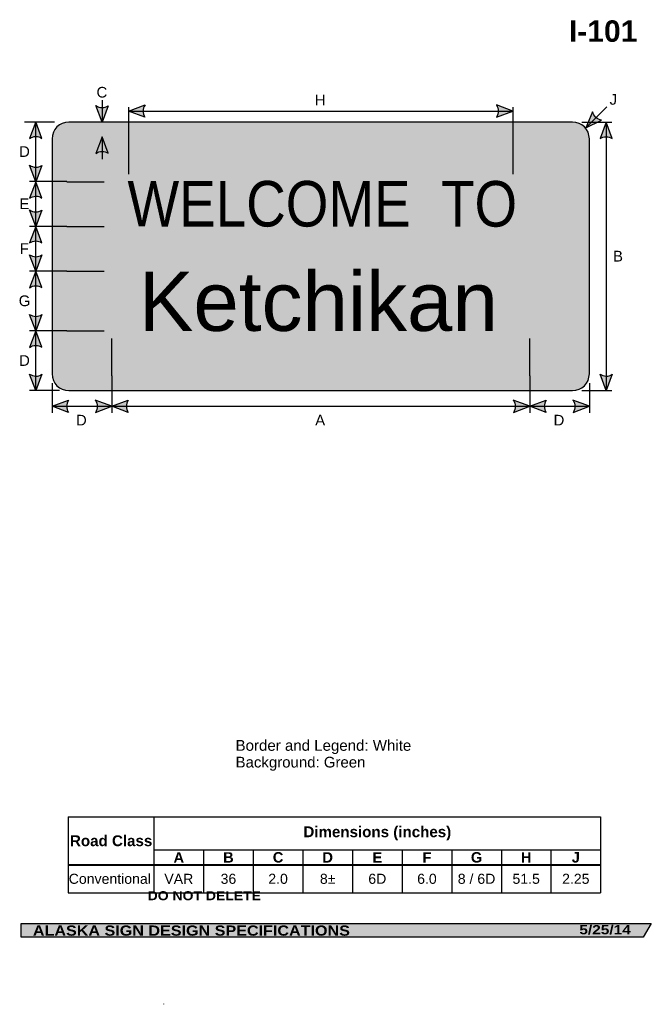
# Model space of a CAD drawing. Header units: feet. Extents: x 7 to 92, y -9 to 123.
import ezdxf
from ezdxf.enums import TextEntityAlignment as Align

# ---------------------------------------------------------------- set-up
doc = ezdxf.new("R2010")
doc.units = ezdxf.units.FT
doc.header["$MEASUREMENT"] = 0
doc.layers.add('Sign', color=7, linetype='Continuous')
doc.styles.add('ARIAL', font='arial.ttf')
doc.styles.add('ARIAL B', font='arialbd.ttf')
doc.styles.add('ARIAL BLACK B', font='ariblk.ttf')
doc.styles.add('ARIAL BLACK BI', font='ariblk.ttf')
doc.styles.add('FHWA SERIES D2000EX', font='txt')

# ---------------------------------------------------------------- blocks, each defined once
blk = doc.blocks.new('*T3')
at = {"color": 0, "linetype": 'ByBlock', "lineweight": -2, "transparency": 16777216}
for p, q in [((0, 0), (71.33649527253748, 0)), ((0, 0), (0, -10.19592542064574)), ((11.48649527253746, 0), (11.48649527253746, -6.401856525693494)), ((71.33649527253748, 0), (71.33649527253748, -10.19592542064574)), ((11.48649527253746, -4.437689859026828), (71.33649527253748, -4.437689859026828)), ((18.13649527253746, -4.437689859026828), (18.13649527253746, -6.401856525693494)), ((24.78649527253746, -4.437689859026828), (24.78649527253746, -6.401856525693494)), ((31.43649527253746, -4.437689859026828), (31.43649527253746, -6.401856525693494)), ((38.08649527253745, -4.437689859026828), (38.08649527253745, -6.401856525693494)), ((44.73649527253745, -4.437689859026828), (44.73649527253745, -6.401856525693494)), ((51.38649527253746, -4.437689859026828), (51.38649527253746, -6.401856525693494)), ((58.03649527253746, -4.437689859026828), (58.03649527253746, -6.401856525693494)), ((64.68649527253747, -4.437689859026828), (64.68649527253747, -6.401856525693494)), ((0, -6.401856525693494), (71.33649527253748, -6.401856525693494)), ((0, -6.446856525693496), (71.33649527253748, -6.446856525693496)), ((11.48649527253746, -6.446856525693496), (11.48649527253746, -10.19592542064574)), ((18.13649527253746, -6.446856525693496), (18.13649527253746, -10.19592542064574)), ((24.78649527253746, -6.446856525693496), (24.78649527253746, -10.19592542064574)), ((31.43649527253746, -6.446856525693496), (31.43649527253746, -10.19592542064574)), ((38.08649527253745, -6.446856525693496), (38.08649527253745, -10.19592542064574)), ((44.73649527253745, -6.446856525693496), (44.73649527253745, -10.19592542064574)), ((51.38649527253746, -6.446856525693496), (51.38649527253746, -10.19592542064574)), ((58.03649527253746, -6.446856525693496), (58.03649527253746, -10.19592542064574)), ((64.68649527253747, -6.446856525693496), (64.68649527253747, -10.19592542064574)), ((0, -10.19592542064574), (71.33649527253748, -10.19592542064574))]:
    blk.add_line(p, q, dxfattribs=at)
at = {"color": 18, "transparency": 16777216}
for s, insert, char_height, width, attachment_point, style in [('Dimensions (inches)', (41.41149527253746, -2.218844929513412), 1.45, 59.72999999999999, 5, 'ARIAL B'), ('Road Class', (5.743247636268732, -3.212178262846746), 1.45, 11.36649527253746, 5, 'ARIAL B'), ('A', (14.81149527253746, -5.431023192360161), 1.399999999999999, 6.53, 5, 'ARIAL B'), ('B', (21.46149527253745, -5.431023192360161), 1.399999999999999, 6.53, 5, 'ARIAL B'), ('C', (28.11149527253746, -5.431023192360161), 1.399999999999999, 6.53, 5, 'ARIAL B'), ('D', (34.76149527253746, -5.431023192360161), 1.399999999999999, 6.53, 5, 'ARIAL B'), ('E', (41.41149527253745, -5.431023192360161), 1.399999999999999, 6.53, 5, 'ARIAL B'), ('F', (48.06149527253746, -5.431023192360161), 1.399999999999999, 6.53, 5, 'ARIAL B'), ('G', (54.71149527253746, -5.431023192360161), 1.399999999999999, 6.53, 5, 'ARIAL B'), ('H', (61.36149527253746, -5.431023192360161), 1.399999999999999, 6.53, 5, 'ARIAL B'), ('J', (68.01149527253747, -5.431023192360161), 1.399999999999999, 6.53, 5, 'ARIAL B'), ('Conventional', (0.0600000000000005, -8.31014097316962), 1.35, 11.36649527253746, 4, 'ARIAL'), ('VAR', (14.81149527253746, -8.31014097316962), 1.35, 6.53, 5, 'ARIAL'), ('36', (21.46149527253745, -8.31014097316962), 1.35, 6.53, 5, 'ARIAL'), ('2.0', (28.11149527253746, -8.31014097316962), 1.35, 6.53, 5, 'ARIAL'), ('8±', (34.76149527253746, -8.31014097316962), 1.35, 6.53, 5, 'ARIAL'), ('6D', (41.41149527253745, -8.31014097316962), 1.35, 6.53, 5, 'ARIAL'), ('6.0', (48.06149527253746, -8.31014097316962), 1.35, 6.53, 5, 'ARIAL'), ('8 / 6D', (54.71149527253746, -8.31014097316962), 1.35, 6.53, 5, 'ARIAL'), ('51.5', (61.36149527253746, -8.31014097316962), 1.35, 6.53, 5, 'ARIAL'), ('2.25', (68.01149527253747, -8.31014097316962), 1.35, 6.53, 5, 'ARIAL')]:
    blk.add_mtext(s, dxfattribs=dict(at, insert=insert, char_height=char_height, width=width, attachment_point=attachment_point, style=style))

msp = doc.modelspace()

# ---------------------------------------------------------------- hatches: boundary and pattern name
h = msp.add_hatch(color=256)
h.dxf.hatch_style = 1
edge = h.paths.add_edge_path()
edge.add_line((19.06896531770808, 111.7739970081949), (18.24343095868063, 109.5834514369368))
edge.add_line((18.24343095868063, 109.5834514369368), (17.42359851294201, 111.7925361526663))
edge.add_arc((18.25992593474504, 112.9941863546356), 1.464037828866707, 235.1627615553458, 303.5461345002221)
h = msp.add_hatch(color=256)
h.dxf.hatch_style = 1
edge = h.paths.add_edge_path()
edge.add_line((23.98063332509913, 110.2369936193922), (21.7909130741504, 111.0647146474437))
edge.add_line((21.7909130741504, 111.0647146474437), (24.00081522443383, 111.8823410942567))
edge.add_arc((25.20162982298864, 111.0448143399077), 1.464037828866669, 145.1055563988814, 213.4889293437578)
h = msp.add_hatch(color=256)
h.dxf.hatch_style = 1
edge = h.paths.add_edge_path()
edge.add_line((71.0991490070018, 110.2369936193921), (73.28886925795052, 111.0647146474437))
edge.add_line((73.28886925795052, 111.0647146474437), (71.07896710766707, 111.8823410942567))
edge.add_arc((69.87815250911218, 111.0448143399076), 1.464037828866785, -33.48892934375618, 34.89444360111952, ccw=False)
h = msp.add_hatch(color=256)
h.dxf.hatch_style = 1
edge = h.paths.add_edge_path()
edge.add_line((83.98163638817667, 110.9527717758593), (83.07532757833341, 108.7943924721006))
edge.add_line((83.07532757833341, 108.7943924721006), (85.18932586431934, 109.835157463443))
edge.add_arc((85.40799758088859, 111.282772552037), 1.464037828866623, 193.0266678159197, 261.4100407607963, ccw=False)
h = msp.add_hatch(color=256)
h.dxf.hatch_style = 1
edge = h.paths.add_edge_path()
edge.add_line((10.18343707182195, 107.4046245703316), (9.357902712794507, 109.5951701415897))
edge.add_line((9.357902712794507, 109.5951701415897), (8.538070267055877, 107.3860854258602))
edge.add_arc((9.374397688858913, 106.1844352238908), 1.464037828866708, 56.45386549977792, 124.8372384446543, ccw=False)
h = msp.add_hatch(color=256)
h.dxf.hatch_style = 1
edge = h.paths.add_edge_path()
edge.add_line((86.61440359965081, 107.3811870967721), (85.78886924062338, 109.5717326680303))
edge.add_line((85.78886924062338, 109.5717326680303), (84.96903679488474, 107.3626479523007))
edge.add_arc((85.80536421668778, 106.1609977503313), 1.464037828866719, 56.453865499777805, 124.83723844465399, ccw=False)
at = {"true_color": 0xffffff}
h = msp.add_hatch(color=7, dxfattribs=at)
h.dxf.hatch_style = 1
edge = h.paths.add_edge_path()
edge.add_line((19.06751563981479, 105.4059266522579), (18.24198128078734, 107.5964722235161))
edge.add_line((18.24198128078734, 107.5964722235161), (17.42214883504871, 105.3873875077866))
edge.add_arc((18.25847625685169, 104.1857373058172), 1.464037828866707, 56.45386549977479, 124.8372384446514, ccw=False)
h = msp.add_hatch(color=256)
h.dxf.hatch_style = 1
edge = h.paths.add_edge_path()
edge.add_line((10.18488674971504, 103.7831115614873), (9.35935239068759, 101.5925659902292))
edge.add_line((9.35935239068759, 101.5925659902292), (8.539519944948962, 103.8016507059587))
edge.add_arc((9.375847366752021, 105.003300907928), 1.464037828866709, 235.1627615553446, 303.5461345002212)
h = msp.add_hatch(color=256)
h.dxf.hatch_style = 1
edge = h.paths.add_edge_path()
edge.add_line((10.18343707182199, 99.4020204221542), (9.357902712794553, 101.5925659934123))
edge.add_line((9.357902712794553, 101.5925659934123), (8.538070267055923, 99.38348127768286))
edge.add_arc((9.374397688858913, 98.18183107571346), 1.464037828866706, 56.453865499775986, 124.8372384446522, ccw=False)
h = msp.add_hatch(color=256)
h.dxf.hatch_style = 1
edge = h.paths.add_edge_path()
edge.add_line((10.18488674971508, 97.78050740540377), (9.359352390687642, 95.58996183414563))
edge.add_line((9.359352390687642, 95.58996183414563), (8.53951994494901, 97.79904654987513))
edge.add_arc((9.375847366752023, 99.00069675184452), 1.464037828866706, 235.1627615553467, 303.546134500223)
h = msp.add_hatch(color=256)
h.dxf.hatch_style = 1
edge = h.paths.add_edge_path()
edge.add_line((10.18343707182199, 93.40332250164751), (9.357902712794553, 95.5938680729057))
edge.add_line((9.357902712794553, 95.5938680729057), (8.538070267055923, 93.3847833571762))
edge.add_arc((9.374397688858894, 92.1831331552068), 1.464037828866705, 56.45386549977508, 124.83723844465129, ccw=False)
h = msp.add_hatch(color=256)
h.dxf.hatch_style = 1
edge = h.paths.add_edge_path()
edge.add_line((10.183437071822, 91.77790325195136), (9.35790271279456, 89.58735768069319))
edge.add_line((9.35790271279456, 89.58735768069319), (8.53807026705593, 91.7964423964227))
edge.add_arc((9.374397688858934, 92.99809259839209), 1.464037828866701, 235.162761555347, 303.5461345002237)
h = msp.add_hatch(color=256)
h.dxf.hatch_style = 1
edge = h.paths.add_edge_path()
edge.add_line((10.18343707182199, 87.396812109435), (9.357902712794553, 89.58735768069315))
edge.add_line((9.357902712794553, 89.58735768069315), (8.538070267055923, 87.37827296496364))
edge.add_arc((9.374397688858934, 86.17662276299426), 1.464037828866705, 56.45386549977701, 124.8372384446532, ccw=False)
h = msp.add_hatch(color=256)
h.dxf.hatch_style = 1
edge = h.paths.add_edge_path()
edge.add_line((10.18488674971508, 83.77529910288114), (9.359352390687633, 81.58475353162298))
edge.add_line((9.359352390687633, 81.58475353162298), (8.539519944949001, 83.79383824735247))
edge.add_arc((9.375847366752, 84.99548844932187), 1.464037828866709, 235.1627615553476, 303.5461345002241)
h = msp.add_hatch(color=256)
h.dxf.hatch_style = 1
edge = h.paths.add_edge_path()
edge.add_line((10.183437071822, 79.39811419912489), (9.357902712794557, 81.58865977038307))
edge.add_line((9.357902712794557, 81.58865977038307), (8.538070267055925, 79.37957505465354))
edge.add_arc((9.374397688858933, 78.17792485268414), 1.464037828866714, 56.45386549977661, 124.83723844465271, ccw=False)
h = msp.add_hatch(color=256)
h.dxf.hatch_style = 1
edge = h.paths.add_edge_path()
edge.add_line((10.18488674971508, 75.77399702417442), (9.359352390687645, 73.58345145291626))
edge.add_line((9.359352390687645, 73.58345145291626), (8.539519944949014, 75.79253616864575))
edge.add_arc((9.375847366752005, 76.99418637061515), 1.464037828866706, 235.1627615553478, 303.546134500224)
h = msp.add_hatch(color=256)
h.dxf.hatch_style = 1
edge = h.paths.add_edge_path()
edge.add_line((86.6158532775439, 75.77399700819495), (85.79031891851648, 73.58345143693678))
edge.add_line((85.79031891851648, 73.58345143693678), (84.97048647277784, 75.79253615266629))
edge.add_arc((85.80681389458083, 76.99418635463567), 1.464037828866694, 235.1627615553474, 303.546134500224)
h = msp.add_hatch(color=256)
h.dxf.hatch_style = 1
edge = h.paths.add_edge_path()
edge.add_line((13.7390061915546, 70.65671839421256), (11.54928594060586, 71.48443942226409))
edge.add_line((11.54928594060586, 71.48443942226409), (13.75918809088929, 72.30206586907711))
edge.add_arc((14.96000268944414, 71.46453911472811), 1.464037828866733, 145.1055563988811, 213.4889293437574)
h = msp.add_hatch(color=256)
h.dxf.hatch_style = 1
edge = h.paths.add_edge_path()
edge.add_line((17.35956568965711, 70.65671839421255), (19.54928594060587, 71.48443942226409))
edge.add_line((19.54928594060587, 71.48443942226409), (17.33938379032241, 72.30206586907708))
edge.add_arc((16.13856919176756, 71.46453911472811), 1.464037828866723, -33.488929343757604, 34.894443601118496, ccw=False)
h = msp.add_hatch(color=256)
h.dxf.hatch_style = 1
edge = h.paths.add_edge_path()
edge.add_line((21.73900619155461, 70.65671839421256), (19.54928594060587, 71.48443942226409))
edge.add_line((19.54928594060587, 71.48443942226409), (21.7591880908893, 72.30206586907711))
edge.add_arc((22.96000268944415, 71.46453911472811), 1.464037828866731, 145.105556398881, 213.4889293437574)
h = msp.add_hatch(color=256)
h.dxf.hatch_style = 1
edge = h.paths.add_edge_path()
edge.add_line((73.35826358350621, 70.65673139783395), (75.54798383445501, 71.4844524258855))
edge.add_line((75.54798383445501, 71.4844524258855), (73.33808168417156, 72.30207887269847))
edge.add_arc((72.1372670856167, 71.46455211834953), 1.464037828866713, -33.4889293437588, 34.894443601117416, ccw=False)
h = msp.add_hatch(color=256)
h.dxf.hatch_style = 1
edge = h.paths.add_edge_path()
edge.add_line((77.74161032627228, 70.65674440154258), (75.55189007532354, 71.4844654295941))
edge.add_line((75.55189007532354, 71.4844654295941), (77.76179222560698, 72.30209187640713))
edge.add_arc((78.96260682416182, 71.46456512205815), 1.464037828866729, 145.1055563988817, 213.4889293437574)
h = msp.add_hatch(color=256)
h.dxf.hatch_style = 1
edge = h.paths.add_edge_path()
edge.add_line((81.36216982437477, 70.65674440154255), (83.55189007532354, 71.4844654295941))
edge.add_line((83.55189007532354, 71.4844654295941), (81.34198792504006, 72.30209187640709))
edge.add_arc((80.14117332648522, 71.46456512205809), 1.464037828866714, -33.48892934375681, 34.894443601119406, ccw=False)
at = {"layer": 'Sign', "true_color": 0xffffff}
h = msp.add_hatch(color=7, dxfattribs=at)
edge = h.paths.add_edge_path(flags=0)
edge.add_spline(control_points=[(13.78886925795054, 109.5873576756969), (13.78886925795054, 109.5873576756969), (81.28886925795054, 109.5873576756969), (81.28886925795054, 109.5873576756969), (82.53067806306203, 109.5873576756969), (83.53886925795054, 108.5791664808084), (83.53886925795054, 107.3373576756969), (83.53886925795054, 107.3373576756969), (83.53886925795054, 75.83735767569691), (83.53886925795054, 75.83735767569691), (83.53886925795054, 74.5955488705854), (82.53067806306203, 73.5873576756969), (81.28886925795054, 73.5873576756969), (81.28886925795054, 73.5873576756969), (13.78886925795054, 73.5873576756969), (13.78886925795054, 73.5873576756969), (12.54706045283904, 73.5873576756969), (11.53886925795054, 74.5955488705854), (11.53886925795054, 75.83735767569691), (11.53886925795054, 75.83735767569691), (11.53886925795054, 107.3373576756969), (11.53886925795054, 107.3373576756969), (11.53886925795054, 108.5791664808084), (12.54706045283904, 109.5873576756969), (13.78886925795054, 109.5873576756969)], knot_values=[0, 0, 0, 0, 1, 1, 1, 2, 2, 2, 3, 3, 3, 4, 4, 4, 5, 5, 5, 6, 6, 6, 7, 7, 7, 8, 8, 8, 8], degree=3, periodic=0)
at = {"layer": 'Sign', "true_color": 0x00773b}
h = msp.add_hatch(color=116, dxfattribs=at)
edge = h.paths.add_edge_path(flags=0)
edge.add_spline(control_points=[(15.38886925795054, 107.5873576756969), (15.38886925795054, 107.5873576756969), (79.68886925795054, 107.5873576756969), (79.68886925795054, 107.5873576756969), (80.70991205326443, 107.5873576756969), (81.53886925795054, 106.7584004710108), (81.53886925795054, 105.7373576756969), (81.53886925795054, 105.7373576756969), (81.53886925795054, 77.4373576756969), (81.53886925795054, 77.4373576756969), (81.53886925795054, 76.41631488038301), (80.70991205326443, 75.5873576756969), (79.68886925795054, 75.5873576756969), (79.68886925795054, 75.5873576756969), (15.38886925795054, 75.5873576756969), (15.38886925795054, 75.5873576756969), (14.36782646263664, 75.5873576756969), (13.53886925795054, 76.41631488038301), (13.53886925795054, 77.4373576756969), (13.53886925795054, 77.4373576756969), (13.53886925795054, 105.7373576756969), (13.53886925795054, 105.7373576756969), (13.53886925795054, 106.7584004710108), (14.36782646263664, 107.5873576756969), (15.38886925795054, 107.5873576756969)], knot_values=[0, 0, 0, 0, 1, 1, 1, 2, 2, 2, 3, 3, 3, 4, 4, 4, 5, 5, 5, 6, 6, 6, 7, 7, 7, 8, 8, 8, 8], degree=3, periodic=0)
at = {"layer": 'Sign', "true_color": 0x000000}
msp.add_hatch(color=18, dxfattribs=at).paths.add_polyline_path([(7.399373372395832, 2.133735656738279), (91.84195454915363, 2.133735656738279), (90.75006357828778, 0.3343149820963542), (7.402168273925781, 0.3343149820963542)], flags=0)

# ---------------------------------------------------------------- linework, layer by layer
for p, q in [((13.71450984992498, 16.44359926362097), (85.05100512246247, 16.44359926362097)), ((13.71450984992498, 10.02581209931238), (85.05100512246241, 10.02581209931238)), ((13.71450984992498, 9.967673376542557), (85.05100512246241, 9.967673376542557)), ((26.46694557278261, -8.624233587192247), (26.46694557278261, -8.682372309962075))]:
    msp.add_line(p, q)
for points in [[(19.06896531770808, 111.7739970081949), (18.24343095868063, 109.5834514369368), (17.42359851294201, 111.7925361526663, 0.307560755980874), (19.06896531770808, 111.7739970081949, 4.141293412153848)], [(23.98063332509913, 110.2369936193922), (21.7909130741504, 111.0647146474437), (24.00081522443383, 111.8823410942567, 0.307560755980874), (23.98063332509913, 110.2369936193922, 4.141293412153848)], [(71.0991490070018, 110.2369936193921), (73.28886925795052, 111.0647146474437), (71.07896710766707, 111.8823410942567, -0.307560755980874), (71.0991490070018, 110.2369936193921, -4.141293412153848)], [(83.98163638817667, 110.9527717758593), (83.07532757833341, 108.7943924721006), (85.18932586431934, 109.835157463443, -0.307560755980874), (83.98163638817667, 110.9527717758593, -4.141293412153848)], [(10.18343707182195, 107.4046245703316), (9.357902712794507, 109.5951701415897), (8.538070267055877, 107.3860854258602, -0.307560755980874), (10.18343707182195, 107.4046245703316, -4.141293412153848)], [(86.61440359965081, 107.3811870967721), (85.78886924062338, 109.5717326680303), (84.96903679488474, 107.3626479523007, -0.307560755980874), (86.61440359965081, 107.3811870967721, -4.141293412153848)], [(10.18488674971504, 103.7831115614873), (9.35935239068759, 101.5925659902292), (8.539519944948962, 103.8016507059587, 0.307560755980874), (10.18488674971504, 103.7831115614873, 4.141293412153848)], [(10.18343707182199, 99.4020204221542), (9.357902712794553, 101.5925659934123), (8.538070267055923, 99.38348127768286, -0.307560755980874), (10.18343707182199, 99.4020204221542, -4.141293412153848)], [(10.18488674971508, 97.78050740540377), (9.359352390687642, 95.58996183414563), (8.53951994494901, 97.79904654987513, 0.307560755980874), (10.18488674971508, 97.78050740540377, 4.141293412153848)], [(10.18343707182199, 93.40332250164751), (9.357902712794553, 95.5938680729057), (8.538070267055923, 93.3847833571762, -0.307560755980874), (10.18343707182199, 93.40332250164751, -4.141293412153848)], [(10.183437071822, 91.77790325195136), (9.35790271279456, 89.58735768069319), (8.53807026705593, 91.7964423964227, 0.307560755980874), (10.183437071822, 91.77790325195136, 4.141293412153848)], [(10.18343707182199, 87.396812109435), (9.357902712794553, 89.58735768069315), (8.538070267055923, 87.37827296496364, -0.307560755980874), (10.18343707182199, 87.396812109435, -4.141293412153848)], [(10.18488674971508, 83.77529910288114), (9.359352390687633, 81.58475353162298), (8.539519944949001, 83.79383824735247, 0.307560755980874), (10.18488674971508, 83.77529910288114, 4.141293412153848)], [(10.183437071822, 79.39811419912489), (9.357902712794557, 81.58865977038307), (8.538070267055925, 79.37957505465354, -0.307560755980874), (10.183437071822, 79.39811419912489, -4.141293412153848)], [(10.18488674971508, 75.77399702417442), (9.359352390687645, 73.58345145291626), (8.539519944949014, 75.79253616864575, 0.307560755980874), (10.18488674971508, 75.77399702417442, 4.141293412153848)], [(86.6158532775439, 75.77399700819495), (85.79031891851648, 73.58345143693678), (84.97048647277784, 75.79253615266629, 0.307560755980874), (86.6158532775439, 75.77399700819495, 4.141293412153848)], [(13.7390061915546, 70.65671839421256), (11.54928594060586, 71.48443942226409), (13.75918809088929, 72.30206586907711, 0.307560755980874), (13.7390061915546, 70.65671839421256, 4.141293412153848)], [(17.35956568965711, 70.65671839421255), (19.54928594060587, 71.48443942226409), (17.33938379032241, 72.30206586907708, -0.307560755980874), (17.35956568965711, 70.65671839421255, -4.141293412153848)], [(21.73900619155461, 70.65671839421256), (19.54928594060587, 71.48443942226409), (21.7591880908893, 72.30206586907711, 0.307560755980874), (21.73900619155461, 70.65671839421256, 4.141293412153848)], [(73.35826358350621, 70.65673139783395), (75.54798383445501, 71.4844524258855), (73.33808168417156, 72.30207887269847, -0.307560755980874), (73.35826358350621, 70.65673139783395, -4.141293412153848)], [(77.74161032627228, 70.65674440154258), (75.55189007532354, 71.4844654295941), (77.76179222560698, 72.30209187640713, 0.307560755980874), (77.74161032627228, 70.65674440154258, 4.141293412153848)], [(81.36216982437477, 70.65674440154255), (83.55189007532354, 71.4844654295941), (81.34198792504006, 72.30209187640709, -0.307560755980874), (81.36216982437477, 70.65674440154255, -4.141293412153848)]]:
    msp.add_lwpolyline(points, format="xyb")
at = {"color": 7, "true_color": 0xffffff}
msp.add_lwpolyline([(19.06751563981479, 105.4059266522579), (18.24198128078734, 107.5964722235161), (17.42214883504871, 105.3873875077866, -0.307560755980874), (19.06751563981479, 105.4059266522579, -4.141293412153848)], format="xyb", dxfattribs=at)
at = {"layer": 'Sign', "color": 18, "lineweight": -3, "true_color": 0x000000}
for p, q in [((18.24198128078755, 112.5287638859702), (18.24198128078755, 109.5287638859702)), ((21.78886925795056, 111.0647146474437), (73.28886925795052, 111.0647146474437)), ((21.7909130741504, 111.5855479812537), (21.7909130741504, 107.5855479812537)), ((73.28961090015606, 111.5868500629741), (73.28961090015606, 107.5868500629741)), ((83.07532757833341, 108.7943924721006), (85.90375470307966, 111.6228195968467)), ((11.85333333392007, 109.5873576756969), (7.853333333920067, 109.5873576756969)), ((9.35790271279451, 101.5951701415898), (9.35790271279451, 109.5951701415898)), ((82.54000000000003, 109.5873576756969), (86.54, 109.5873576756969)), ((85.78886924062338, 109.5717326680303), (85.78886924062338, 73.5717326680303)), ((13.53885628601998, 101.5964722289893), (8.53885628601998, 101.5964722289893)), ((9.357902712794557, 95.59256599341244), (9.357902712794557, 101.5925659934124)), ((13.53885628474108, 95.5938680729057), (8.538856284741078, 95.5938680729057)), ((9.35790271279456, 89.58996183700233), (9.35790271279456, 95.58996183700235)), ((13.53885628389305, 89.5912639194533), (8.538856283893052, 89.5912639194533)), ((9.35790271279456, 81.5873576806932), (9.35790271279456, 89.58735768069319)), ((13.53885628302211, 81.58865977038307), (8.538856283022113, 81.58865977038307)), ((9.35790271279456, 73.58735769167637), (9.35790271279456, 81.58735769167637)), ((19.55058807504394, 75.58864509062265), (19.55058807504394, 70.58864509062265)), ((75.54798383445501, 75.58864508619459), (75.54798383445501, 70.58864508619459)), ((11.53886925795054, 74.59000000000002), (11.53886925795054, 70.59)), ((83.53886925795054, 74.59000000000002), (83.53886925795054, 70.59)), ((12.52, 73.5873576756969), (8.519999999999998, 73.5873576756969)), ((82.53999999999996, 73.5873576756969), (86.54, 73.5873576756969)), ((11.54928594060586, 71.48443942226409), (19.54928594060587, 71.48443942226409)), ((19.55058801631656, 71.4844524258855), (75.55058801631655, 71.4844524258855)), ((75.55189007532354, 71.4844654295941), (83.55189007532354, 71.4844654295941))]:
    msp.add_line(p, q, dxfattribs=at)
at = {"layer": 'Sign', "color": 7, "lineweight": -3, "true_color": 0xffffff}
for p, q in [((18.24198128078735, 107.5964722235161), (18.24198128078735, 104.5964722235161)), ((21.79221509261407, 107.5873576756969), (21.79221509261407, 102.5873576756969)), ((73.28961090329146, 107.5873576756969), (73.28961090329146, 102.5873576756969)), ((13.53886925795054, 101.5959646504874), (18.53886925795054, 101.5959646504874)), ((13.53886925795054, 95.59336048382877), (18.53886925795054, 95.59336048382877)), ((13.53886925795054, 89.59205840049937), (18.53886925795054, 89.59205840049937)), ((13.53886925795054, 81.58815215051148), (18.53886925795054, 81.58815215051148)), ((19.55291201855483, 75.58735768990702), (19.55291201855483, 80.58735768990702)), ((75.54770359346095, 75.58214936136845), (75.54770359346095, 80.58214936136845))]:
    msp.add_line(p, q, dxfattribs=at)
at = {"layer": 'Sign', "color": 250, "lineweight": -3, "true_color": 0x1f1a17}
msp.add_lwpolyline([(7.399373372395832, 2.133735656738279), (91.84195454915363, 2.133735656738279), (90.75006357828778, 0.3343149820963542), (7.402168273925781, 0.3343149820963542)], close=True, dxfattribs=at)
at = {"layer": 'Sign', "color": 18, "lineweight": -3, "true_color": 0x000000}
msp.add_open_spline([(13.78886925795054, 109.5873576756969), (13.78886925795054, 109.5873576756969), (81.28886925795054, 109.5873576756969), (81.28886925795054, 109.5873576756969), (82.53067806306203, 109.5873576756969), (83.53886925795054, 108.5791664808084), (83.53886925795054, 107.3373576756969), (83.53886925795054, 107.3373576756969), (83.53886925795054, 75.83735767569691), (83.53886925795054, 75.83735767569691), (83.53886925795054, 74.5955488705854), (82.53067806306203, 73.5873576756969), (81.28886925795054, 73.5873576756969), (81.28886925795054, 73.5873576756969), (13.78886925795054, 73.5873576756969), (13.78886925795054, 73.5873576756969), (12.54706045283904, 73.5873576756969), (11.53886925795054, 74.5955488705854), (11.53886925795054, 75.83735767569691), (11.53886925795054, 75.83735767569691), (11.53886925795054, 107.3373576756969), (11.53886925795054, 107.3373576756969), (11.53886925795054, 108.5791664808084), (12.54706045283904, 109.5873576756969), (13.78886925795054, 109.5873576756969)], degree=3, knots=[0, 0, 0, 0, 1, 1, 1, 2, 2, 2, 3, 3, 3, 4, 4, 4, 5, 5, 5, 6, 6, 6, 7, 7, 7, 8, 8, 8, 8], dxfattribs=at)

# ---------------------------------------------------------------- block references
msp.add_blockref('*T3', (13.71450984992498, 16.44359926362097))

# ---------------------------------------------------------------- texts
at = {"layer": 'Sign', "color": 18, "true_color": 0x000000}
for s, height, style, p, p2 in [('I-101', 2.876726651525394, 'ARIAL B', (80.81248657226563, 120.3452796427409), (89.97248657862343, 120.3452796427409)), ('C', 1.427342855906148, 'ARIAL', (17.49720260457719, 112.8706909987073), (18.93720266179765, 112.8706909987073)), ('H', 1.427342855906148, 'ARIAL', (46.735535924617, 111.8290243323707), (48.17553598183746, 111.8290243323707)), ('J', 1.431640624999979, 'ARIAL', (86.2472025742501, 111.9123576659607), (87.24720257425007, 111.9123576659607)), ('D', 1.427342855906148, 'ARIAL', (7.123527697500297, 104.9151701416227), (8.563527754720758, 104.9151701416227)), ('E', 1.438096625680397, 'ARIAL', (7.165194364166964, 97.91256599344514), (8.505194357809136, 97.91256599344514)), ('F', 1.429672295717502, 'ARIAL', (7.215194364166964, 91.90996183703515), (8.435194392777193, 91.90996183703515)), ('B', 1.438096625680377, 'ARIAL', (86.70553590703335, 90.89173266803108), (88.0455359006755, 90.89173266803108)), ('G', 1.43563083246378, 'ARIAL', (7.073527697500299, 84.90735768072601), (8.633527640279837, 84.90735768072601)), ('D', 1.427342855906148, 'ARIAL', (7.123527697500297, 76.90735769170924), (8.563527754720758, 76.90735769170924)), ('D', 1.427342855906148, 'ARIAL', (14.74595260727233, 68.91235768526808), (16.18595266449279, 68.91235768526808)), ('A', 1.43494520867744, 'ARIAL', (46.80148645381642, 68.91235768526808), (48.14148644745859, 68.91235768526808)), ('D', 1.427342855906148, 'ARIAL', (78.74855674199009, 68.91235768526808), (80.18855679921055, 68.91235768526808)), ('Border and Legend: White', 1.443374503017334, 'ARIAL', (36.13601684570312, 25.30439246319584), (59.67601752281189, 25.30439246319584)), ('Background: Green', 1.436283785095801, 'ARIAL', (36.13601684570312, 23.06439246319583), (53.53601686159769, 23.06439246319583))]:
    msp.add_text(s, height=height, dxfattribs=dict(at, style=style)).set_placement(p, p2, align=Align.ALIGNED)
at = {"layer": 'Sign', "color": 7, "true_color": 0xffffff, "style": 'FHWA SERIES D2000EX'}
msp.add_text('WELCOME  TO', height=6.111939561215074, rotation=359.9771411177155, dxfattribs=at).set_placement((21.64303593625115, 95.58735767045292), (73.86178591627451, 95.56652433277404), align=Align.ALIGNED)
at = {"layer": 'Sign', "color": 7, "true_color": 0xffffff}
for s, height, style, p, p2 in [('Ketchikan', 7.933784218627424, 'FHWA SERIES D2000EX', (23.16561925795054, 81.58919100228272), (71.29545057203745, 81.58919100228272)), ('DO NOT DELETE', 1.207680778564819, 'ARIAL BLACK B', (24.35316212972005, 5.269379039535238), (39.53649393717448, 5.269379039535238)), ('ALASKA SIGN DESIGN SPECIFICATIONS', 1.370356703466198, 'ARIAL BLACK BI', (8.970644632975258, 0.5139951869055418), (51.45731099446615, 0.5139951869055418)), ('5/25/14', 1.226406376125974, 'ARIAL BLACK BI', (82.19844070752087, 0.7043360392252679), (89.09844056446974, 0.7043360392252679))]:
    msp.add_text(s, height=height, dxfattribs=dict(at, style=style)).set_placement(p, p2, align=Align.ALIGNED)

doc.saveas('drawing.dxf')
